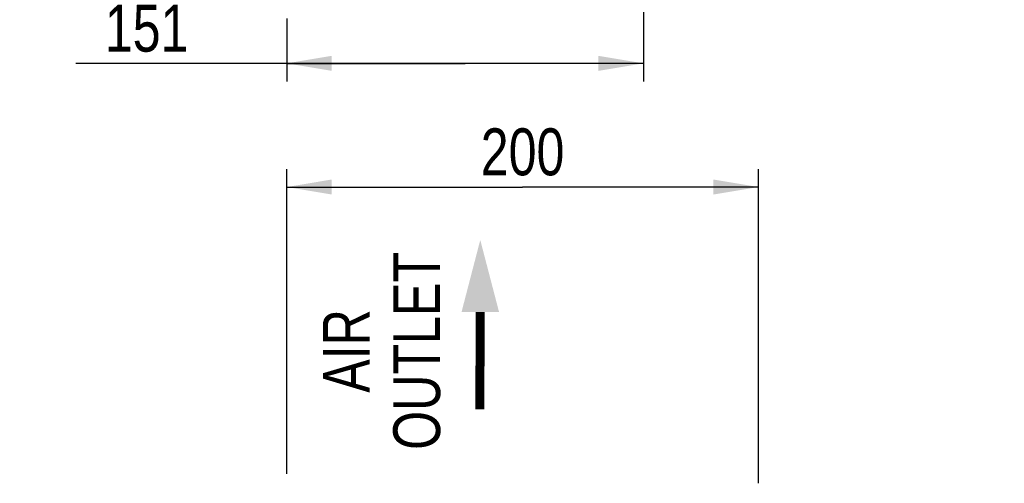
# Model space of a CAD drawing. Header units: inches. Extents: x 0 to 82.7, y 0 to 58.5.
# Tile 55 of 66: x 27.7 to 44.1, y 36.2 to 43.9. Entities that reach past the tile are written whole.
import ezdxf

# ---------------------------------------------------------------- set-up
doc = ezdxf.new("R2010")
doc.units = ezdxf.units.IN
doc.header["$LTSCALE"] = 4.547244
doc.header["$MEASUREMENT"] = 0
doc.layers.get('0').update_dxf_attribs({"linetype": 'CONTINUOUS'})
doc.styles.get("Standard").update_dxf_attribs({"font": 'txt', "width": 0.8})
doc.styles.add('TEXTSTYLE_5', font='txt', dxfattribs={"width": 0.8})
doc.dimstyles.new('DIMSTYLE_1', dxfattribs={"dimtxt": 0.78125, "dimasz": 0.75, "dimexe": 0.18, "dimexo": 0.0625, "dimgap": 0.09, "dimtad": 1, "dimdec": 0, "dimzin": 4, "dimdsep": 46, "dimtxsty": 'STANDARD', "dimblk": '_FILLED', "dimblk1": '_FILLED', "dimblk2": '_FILLED', "dimcen": 0.09, "dimadec": 0, "dimazin": 0, "dimtfac": 1, "dimtdec": 0, "dimtofl": 0, "dimtmove": 0, "dimatfit": 3, "dimldrblk": '_FILLED', "dimfxl": 1, "dimtolj": 1, "dimtzin": 4, "dimarcsym": 0})

# ---------------------------------------------------------------- blocks, each defined once
blk = doc.blocks.new('_FILLED')
at = {"color": 0, "linetype": 'BYBLOCK'}
blk.add_solid([(0, 0), (-1, 0.167), (-1, -0.167)], dxfattribs=at)
blk = doc.blocks.new('*D2')
at = {"color": 7, "linetype": 'CONTINUOUS'}
for p, q in [((32.106, 36.319), (32.106, 41.396)), ((39.964, 36.161), (39.964, 41.396)), ((32.106, 41.096), (36.035, 41.096)), ((39.964, 41.096), (36.035, 41.096))]:
    blk.add_line(p, q, dxfattribs=at)
at = {"color": 7, "linetype": 'CONTINUOUS', "xscale": 0.75, "yscale": 0.75, "zscale": 0.75, "rotation": 180}
blk.add_blockref('_FILLED', (32.106, 41.096), dxfattribs=at)
at = {"color": 7, "linetype": 'CONTINUOUS', "xscale": 0.75, "yscale": 0.75, "zscale": 0.75}
blk.add_blockref('_FILLED', (39.964, 41.096), dxfattribs=at)
at = {"color": 7, "linetype": 'CONTINUOUS', "insert": (36.035, 42.073), "char_height": 0.7812, "width": 1.875, "attachment_point": 2, "line_spacing_factor": 0.9}
blk.add_mtext('200', dxfattribs=at)
blk = doc.blocks.new('*D8')
at = {"color": 7, "linetype": 'CONTINUOUS'}
for p, q in [((38.049, 44.065), (38.049, 42.856)), ((32.106, 43.905), (32.106, 42.856)), ((35.078, 43.156), (28.593, 43.156)), ((32.106, 43.156), (35.078, 43.156)), ((38.049, 43.156), (35.078, 43.156))]:
    blk.add_line(p, q, dxfattribs=at)
at = {"color": 7, "linetype": 'CONTINUOUS', "xscale": 0.75, "yscale": 0.75, "zscale": 0.75, "rotation": 180}
blk.add_blockref('_FILLED', (32.106, 43.156), dxfattribs=at)
at = {"color": 7, "linetype": 'CONTINUOUS', "xscale": 0.75, "yscale": 0.75, "zscale": 0.75}
blk.add_blockref('_FILLED', (38.049, 43.156), dxfattribs=at)
at = {"color": 7, "linetype": 'CONTINUOUS', "insert": (30.468, 44.132), "char_height": 0.7812, "width": 1.875, "attachment_point": 3, "line_spacing_factor": 0.9}
blk.add_mtext('151', dxfattribs=at)
blk = doc.blocks.new('SYMBOL_0_BL1', base_point=(35.33, 38.802))
at = {"color": 7, "linetype": 'CONTINUOUS', "const_width": 0.15}
blk.add_lwpolyline([(35.33, 39.015), (35.322, 37.391)], dxfattribs=at)
at = {"color": 7, "linetype": 'CONTINUOUS'}
blk.add_solid([(35.643, 39.015), (35.33, 40.214), (35.018, 39.015)], dxfattribs=at)

msp = doc.modelspace()

# ---------------------------------------------------------------- block references
at = {"color": 7, "linetype": 'CONTINUOUS'}
msp.add_blockref('SYMBOL_0_BL1', (35.33, 38.802), dxfattribs=at)

# ---------------------------------------------------------------- texts
at = {"color": 7, "linetype": 'CONTINUOUS', "insert": (32.708, 38.366), "char_height": 0.7812, "width": 3.54167, "attachment_point": 2, "rotation": 90, "line_spacing_factor": 0.9, "style": 'TEXTSTYLE_5'}
msp.add_mtext('AIR \\POUTLET', dxfattribs=at)
at = {"color": 7, "linetype": 'CONTINUOUS', "insert": (50.351, 39.151), "char_height": 0.78125, "width": 8.125, "attachment_point": 3, "line_spacing_factor": 0.9}
msp.add_mtext('SEE DETAIL  A', dxfattribs=at)

# ---------------------------------------------------------------- dimensions: what is measured, and where the dimension line sits
at = {"color": 7, "linetype": 'CONTINUOUS'}
dim = msp.add_linear_dim(base=(32.106, 43.156), p1=(38.049, 44.065), p2=(32.106, 43.905), angle=180, dimstyle='DIMSTYLE_1', dxfattribs=at)
dim.commit()
dim.dimension.update_dxf_attribs({"geometry": '*D8', "text_midpoint": (27.656, 43.742), "dimtype": 160})
dim = msp.add_linear_dim(base=(39.964, 41.096), p1=(32.106, 36.319), p2=(39.964, 36.161), dimstyle='DIMSTYLE_1', dxfattribs=at)
dim.commit()
dim.dimension.update_dxf_attribs({"geometry": '*D2', "text_midpoint": (35.098, 41.682), "dimtype": 160})

doc.saveas('drawing.dxf')
